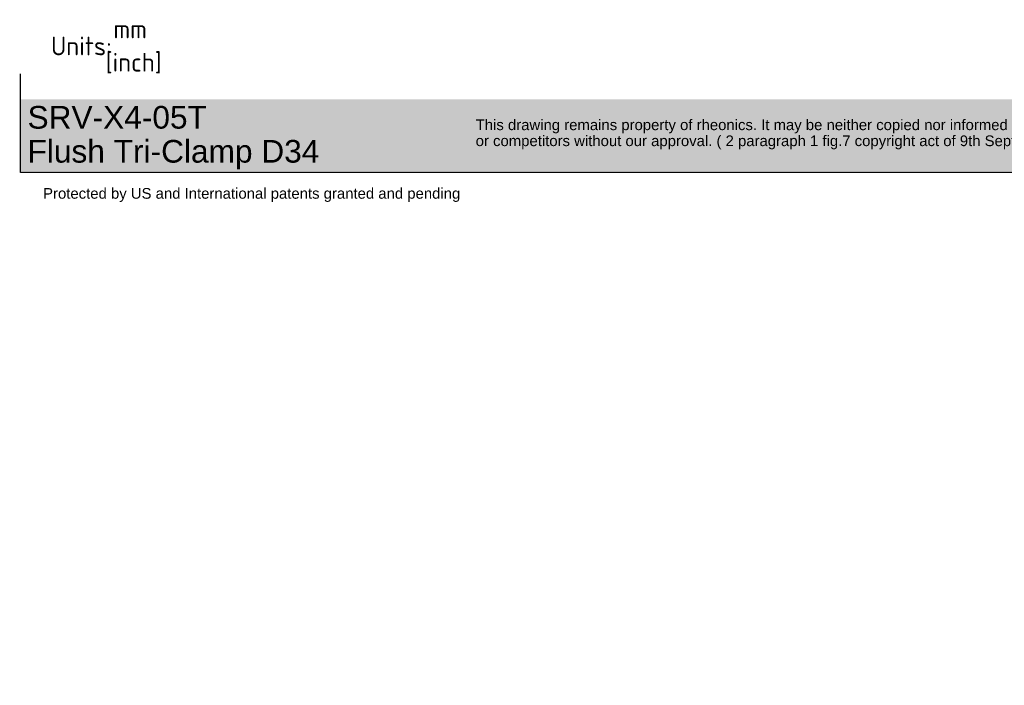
# Paper-space layout 'Invenitec-A4' of a CAD drawing. Header units: millimetres. Extents: x 0 to 296, y -84 to 205.
# Tile 1 of 4: x 0 to 185, y -84 to 41. Entities that reach past the tile are written whole.
import ezdxf
from ezdxf.entities.mleader import LeaderData, LeaderLine
from ezdxf.math import Vec2, Vec3

# ---------------------------------------------------------------- set-up
doc = ezdxf.new("R2010")
doc.units = ezdxf.units.MM
doc.layers.add('Default', color=7, linetype='Continuous')

# ---------------------------------------------------------------- blocks, each defined once
blk = doc.blocks.new('_Dot')
at = {"color": 0, "linetype": 'ByBlock', "lineweight": -2}
blk.add_line((-0.5, 0), (-1, 0), dxfattribs=at)
at = {"color": 0, "linetype": 'ByBlock', "const_width": 0.5}
blk.add_lwpolyline([(-0.25, 0, 1), (0.25, 0, 1)], format="xyb", close=True, dxfattribs=at)

psp = doc.layouts.new('Invenitec-A4')

# ---------------------------------------------------------------- hatches: boundary and pattern name
at = {"layer": 'Default', "linetype": 'Continuous'}
psp.add_hatch(color=7, dxfattribs=at).paths.add_polyline_path([(207.95, 26.06), (0.07, 26.06), (0.07, 12.6), (207.95, 12.6)])

# ---------------------------------------------------------------- linework, layer by layer
at = {"layer": 'Default', "color": 7, "linetype": 'Continuous'}
for p, q in [((0.23, 12.36), (0.23, 30.84)), ((208.11, 12.36), (0.23, 12.36))]:
    psp.add_line(p, q, dxfattribs=at)

# ---------------------------------------------------------------- leaders
ml = psp.add_multileader_mtext('Standard', dxfattribs=at)
ml.set_content('{\\pxsm0.9;\\fSolid Edge ISO|b0||i0||c0|p34;\\W1.;mm\\P}', color=256)
ml.set_leader_properties()
ml.set_arrow_properties(name='DOT')
ml.build(insert=Vec2(0, 0))
ml.multileader.update_dxf_attribs({"leader_type": 0, "dogleg_length": 0, "arrow_head_size": 3.5})
ctx = ml.context
ctx.base_point, ctx.char_height, ctx.arrow_head_size, ctx.landing_gap_size = Vec3(16.44, 39.27), 3.5, 3.5, 1.23
ctx.mtext.insert = Vec3(17.66, 41.02)
ml = psp.add_multileader_mtext('Standard', dxfattribs=at)
ml.set_content('{\\pxsm0.9;\\fSolid Edge ISO|b0||i0||c0|p34;\\W1.;Units:\\P}', color=256)
ml.set_leader_properties()
ml.set_arrow_properties(name='DOT')
ml.build(insert=Vec2(0, 0))
ml.multileader.update_dxf_attribs({"leader_type": 0, "dogleg_length": 0, "arrow_head_size": 3.5})
ctx = ml.context
ctx.base_point, ctx.char_height, ctx.arrow_head_size, ctx.landing_gap_size = Vec3(4.72, 36.07), 3.5, 3.5, 1.23
ctx.mtext.insert = Vec3(5.94, 37.83)
ml = psp.add_multileader_mtext('Standard', dxfattribs=at)
ml.set_content('{\\pxsm0.9;\\fSolid Edge ISO|b0||i0||c0|p34;\\W1.;[inch]\\P}', color=256)
ml.set_leader_properties()
ml.build(insert=Vec2(0, 0))
ml.multileader.update_dxf_attribs({"dogleg_length": 0, "arrow_head_size": 0.805})
ctx = ml.context
ctx.base_point, ctx.char_height, ctx.arrow_head_size, ctx.landing_gap_size = Vec3(14.97, 33.03), 3.5, 0.805, 1.23
ctx.mtext.insert = Vec3(16.19, 34.78)
ml = psp.add_multileader_mtext('Standard', dxfattribs=at)
ml.set_content('{\\pxsm0.9;\\fArial|b0||i0||c0|p34;\\W1.;SRV-X4-05T\\PFlush Tri-Clamp D34\\P}', color=256)
ml.set_leader_properties()
ml.set_arrow_properties(name='DOT')
ml.build(insert=Vec2(0, 0))
ml.multileader.update_dxf_attribs({"leader_type": 0, "dogleg_length": 0, "arrow_head_size": 4.25})
ctx = ml.context
ctx.base_point, ctx.char_height, ctx.arrow_head_size, ctx.landing_gap_size = Vec3(0.05, 22.12), 4.25, 4.25, 1.49
ctx.mtext.insert = Vec3(1.54, 24.83)
ml = psp.add_multileader_mtext('Standard', dxfattribs=at)
ml.set_content('{\\pxsm0.9;\\fArial|b0||i0||c0|p34;\\W1.;This drawing remains property of rheonics. It may be neither copied nor informed to third persons \\Por competitors without our approval. ( 2 paragraph 1 fig.7 copyright act of 9th Sept. 1965)\\P}', color=256)
ml.set_leader_properties()
ml.set_arrow_properties(name='DOT')
ml.build(insert=Vec2(0, 0))
ml.multileader.update_dxf_attribs({"leader_type": 0, "dogleg_length": 0, "arrow_head_size": 2})
ctx = ml.context
ctx.base_point, ctx.char_height, ctx.arrow_head_size, ctx.landing_gap_size = Vec3(84.93, 21), 2, 2, 0.7
ctx.mtext.insert = Vec3(85.63, 22.3)
ml = psp.add_multileader_mtext('Standard', dxfattribs=at)
ml.set_content('{\\pxsm0.9;\\fArial|b0||i0||c0|p34;\\W1.;Protected by US and International patents granted and pending\\P}', color=256)
ml.set_leader_properties()
ml.set_arrow_properties(name='DOT')
ml.build(insert=Vec2(0, 0))
ml.multileader.update_dxf_attribs({"leader_type": 0, "dogleg_length": 0, "arrow_head_size": 2})
ctx = ml.context
ctx.base_point, ctx.char_height, ctx.arrow_head_size, ctx.landing_gap_size = Vec3(3.76, 8.14), 2, 2, 0.7
ctx.mtext.insert = Vec3(4.46, 9.43)

doc.saveas('drawing.dxf')
